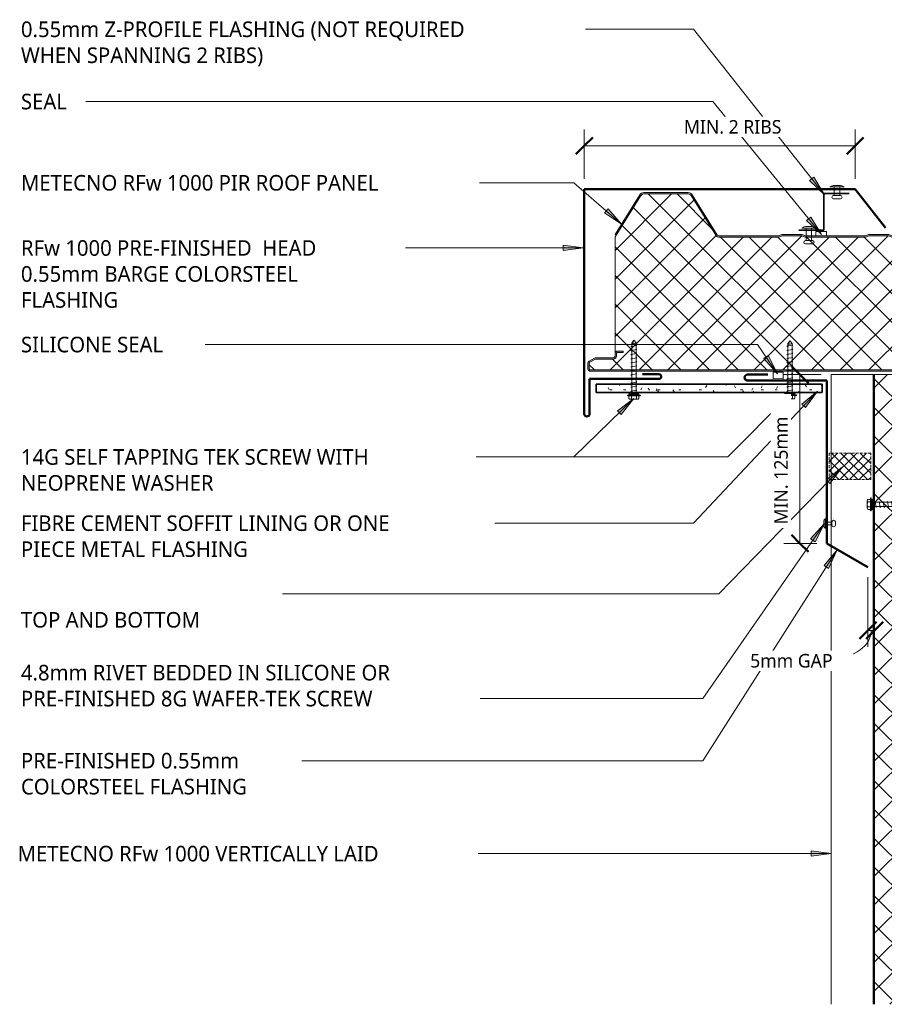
# Model space of a CAD drawing. Header units: millimetres. Extents: x -420 to 788, y -78 to 649.
# Tile 1 of 2: x -420 to 218, y -78 to 649. Entities that reach past the tile are written whole.
import ezdxf

# ---------------------------------------------------------------- set-up
doc = ezdxf.new("R2010")
doc.units = ezdxf.units.MM
doc.linetypes.add('Dash Short', pattern=[3, 2, -1])
for name, color, linetype, lineweight in [('A-ANNO-DIMS', 211, 'Continuous', 9), ('A-ANNO-DIMS-5', 211, 'Continuous', 9), ('A-DETL', 90, 'Continuous', 13), ('A-DETL-GENF', 92, 'Continuous', 13), ('G-ANNO-TEXT', 231, 'Continuous', 9)]:
    doc.layers.add(name, color=color, linetype=linetype, lineweight=lineweight)
doc.styles.add('Yu Gothic', font='Yu Gothic.ttf', dxfattribs={"height": 11.5})
doc.styles.add('Yu Gothic_1', font='Yu Gothic.ttf', dxfattribs={"height": 10})
doc.dimstyles.new('Diagonal', dxfattribs={"dimscale": 304.8, "dimtxt": 11.609035, "dimasz": 0.04101, "dimexe": 0.03937, "dimexo": 0.024606, "dimgap": 0.024606, "dimtad": 1, "dimdec": 0, "dimzin": 0, "dimdsep": 46, "dimtxsty": 'Yu Gothic_1', "dimblk1": 'OBLIQUE', "dimblk2": 'OBLIQUE', "dimsah": 1, "dimcen": 0.09, "dimazin": 0, "dimtfac": 1, "dimtdec": 4, "dimtix": 1, "dimtmove": 1, "dimatfit": 3, "dimfxl": 1, "dimtvp": 1, "dimtfill": 1, "dimtolj": 1, "dimtzin": 0, "dimarcsym": 2})
doc.dimstyles.new('Diagonal_1', dxfattribs={"dimscale": 304.8, "dimtxt": 11.609035, "dimasz": 0.04101, "dimexe": 0.03937, "dimexo": 0.024606, "dimgap": 0.024606, "dimtad": 1, "dimdec": 0, "dimzin": 0, "dimdsep": 46, "dimtxsty": 'Yu Gothic_1', "dimblk1": 'OBLIQUE', "dimblk2": 'OBLIQUE', "dimsah": 1, "dimcen": 0.09, "dimazin": 0, "dimtfac": 1, "dimtdec": 4, "dimtix": 1, "dimtmove": 2, "dimatfit": 3, "dimfxl": 1, "dimtvp": 1, "dimtfill": 1, "dimtolj": 1, "dimtzin": 0, "dimarcsym": 2})

# ---------------------------------------------------------------- blocks, each defined once
blk = doc.blocks.new('Metecno RFw 1000 - FLAT FINISH - RFw 1000 100mm - FLAT-4181614-01 CANTILEVER BARGE CAPPING DETAIL')
at = {"layer": 'A-DETL-GENF'}
h = blk.add_hatch(color=256, dxfattribs=at)
h.paths.add_polyline_path([(1017.54, 0), (731.33, 0), (731.33, -0.2), (722.79, -0.2), (722.79, 0), (267.96, 0), (267.96, -1), (1018.41, -1.03), (1018.77, -1.23), (1018.97, -1.59), (1019, -1.8), (1018.97, -6.17), (1018.77, -6.53), (1018.6, -6.65), (1014.54, -9), (1001.2, -9), (1000.63, -9.07), (1000.1, -9.29), (999.64, -9.64), (999.26, -10.18), (999.07, -10.63), (999, -11.2), (998.97, -13.41), (998.77, -13.76), (998.41, -13.97), (998.2, -14), (994, -14), (994, -15), (998.41, -14.97), (998.67, -14.94), (999.1, -14.76), (999.47, -14.47), (999.84, -13.89), (999.94, -13.67), (1000, -13.2), (1000.04, -10.89), (1000.16, -10.6), (1000.35, -10.35), (1000.6, -10.16), (1000.89, -10.04), (1001.2, -10), (1014.32, -10), (1014.79, -9.94), (1015.22, -9.76), (1019.1, -7.52), (1019.47, -7.23), (1019.84, -6.65), (1019.94, -6.43), (1020, -5.96), (1020, -1.8), (1019.9, -1.23), (1019.76, -0.9), (1019.47, -0.53), (1019, -0.2), (1018.6, -0.05), (1018.2, 0)])
h.paths.add_polyline_path([(502.04, -99), (501.18, -99.11), (500.39, -99.43), (499.69, -99.93), (499.15, -100.6), (480.91, -129.78), (480.5, -130.29), (479.97, -130.67), (479.36, -130.92), (478.71, -131), (446.04, -131), (445.38, -130.92), (444.77, -130.67), (444.25, -130.29), (443.83, -129.78), (425.59, -100.6), (425.05, -99.93), (424.36, -99.43), (423.56, -99.11), (422.71, -99), (379.95, -99), (379.19, -99.07), (378.46, -99.29), (376.68, -100), (362.07, -100), (360.28, -99.29), (359.55, -99.07), (358.79, -99), (315.95, -99), (315.19, -99.07), (314.46, -99.29), (312.68, -100), (298.07, -100), (296.28, -99.29), (295.55, -99.07), (294.79, -99), (267.96, -99), (267.96, -100), (295.36, -100.05), (296.28, -100.36), (297.88, -100.95), (298.45, -101), (312.86, -100.95), (313.41, -100.79), (315.38, -100.05), (315.95, -100), (359.36, -100.05), (360.28, -100.36), (361.88, -100.95), (362.45, -101), (376.86, -100.95), (377.41, -100.79), (379.38, -100.05), (379.95, -100), (422.71, -100), (423.31, -100.08), (423.87, -100.3), (424.36, -100.66), (424.74, -101.13), (442.98, -130.31), (443.56, -131.01), (444.29, -131.55), (445.13, -131.89), (446.04, -132), (478.71, -132), (479.61, -131.89), (480.5, -131.52), (481.2, -131), (481.76, -130.31), (500, -101.13), (500.39, -100.66), (500.87, -100.3), (501.43, -100.08), (502.04, -100), (545.36, -100.05), (546.28, -100.36), (547.88, -100.95), (548.45, -101), (562.86, -100.95), (563.41, -100.79), (565.38, -100.05), (565.95, -100), (609.36, -100.05), (610.28, -100.36), (611.88, -100.95), (612.45, -101), (626.86, -100.95), (627.41, -100.79), (629.38, -100.05), (629.95, -100), (672.71, -100), (673.31, -100.08), (673.87, -100.3), (674.36, -100.66), (674.74, -101.13), (692.98, -130.31), (693.56, -131.01), (694.29, -131.55), (695.13, -131.89), (696.04, -132), (728.71, -132), (729.61, -131.89), (730.45, -131.55), (731.2, -131), (731.76, -130.31), (750, -101.13), (750.39, -100.66), (750.87, -100.3), (751.43, -100.08), (752.04, -100), (795.36, -100.05), (796.28, -100.36), (797.88, -100.95), (798.45, -101), (812.86, -100.95), (813.41, -100.79), (815.38, -100.05), (815.95, -100), (859.36, -100.05), (860.28, -100.36), (861.88, -100.95), (862.45, -101), (876.86, -100.95), (877.41, -100.79), (879.38, -100.05), (879.95, -100), (922.71, -100), (923.31, -100.08), (923.87, -100.3), (924.36, -100.66), (924.74, -101.13), (942.98, -130.31), (943.56, -131.01), (944.29, -131.55), (945.13, -131.89), (946.04, -132), (978.71, -132), (979.61, -131.89), (980.45, -131.55), (981.19, -131.01), (981.76, -130.31), (1000, -101.13), (999.15, -100.6), (980.91, -129.78), (980.5, -130.29), (979.97, -130.67), (979.36, -130.92), (978.71, -131), (946.04, -131), (945.38, -130.92), (944.77, -130.67), (944.25, -130.29), (943.83, -129.78), (925.59, -100.6), (925.05, -99.93), (924.36, -99.43), (923.56, -99.11), (922.71, -99), (879.95, -99), (879.19, -99.07), (878.46, -99.29), (876.68, -100), (862.07, -100), (860.28, -99.29), (859.55, -99.07), (858.79, -99), (815.95, -99), (815.19, -99.07), (814.46, -99.29), (812.68, -100), (798.07, -100), (796.28, -99.29), (795.55, -99.07), (794.79, -99), (752.04, -99), (751.18, -99.11), (750.39, -99.43), (749.69, -99.93), (749.15, -100.6), (730.91, -129.78), (730.5, -130.29), (729.97, -130.67), (729.36, -130.92), (728.71, -131), (696.04, -131), (695.38, -130.92), (694.77, -130.67), (694.25, -130.29), (693.83, -129.78), (675.59, -100.6), (675.05, -99.93), (674.36, -99.43), (673.56, -99.11), (672.71, -99), (629.95, -99), (629.19, -99.07), (628.46, -99.29), (626.68, -100), (612.07, -100), (610.28, -99.29), (609.55, -99.07), (608.79, -99), (565.95, -99), (565.19, -99.07), (564.46, -99.29), (562.68, -100), (548.07, -100), (546.28, -99.29), (545.55, -99.07), (544.79, -99)])
h = blk.add_hatch(dxfattribs=at)
h.set_pattern_fill('FP_1', color=256, style=0, pattern_type=2)
h.set_pattern_definition([(225, (1019.079, 389.559), (10.6066, -10.6066), []), (315, (1019.079, 389.559), (10.6066, 10.6066), [])])
h.paths.add_polyline_path([(1018.2, -1), (267.96, -1), (267.96, -99), (294.79, -99), (295.55, -99.07), (296.28, -99.29), (298.07, -100), (312.68, -100), (314.46, -99.29), (315.19, -99.07), (315.95, -99), (358.79, -99), (359.55, -99.07), (360.28, -99.29), (362.07, -100), (376.68, -100), (378.46, -99.29), (379.19, -99.07), (379.95, -99), (422.71, -99), (423.56, -99.11), (424.36, -99.43), (425.05, -99.93), (425.59, -100.6), (443.83, -129.78), (444.25, -130.29), (444.77, -130.67), (445.38, -130.92), (446.04, -131), (478.71, -131), (479.36, -130.92), (479.97, -130.67), (480.5, -130.29), (480.91, -129.78), (499.15, -100.6), (499.69, -99.93), (500.39, -99.43), (501.18, -99.11), (502.04, -99), (544.79, -99), (545.55, -99.07), (546.28, -99.29), (548.07, -100), (562.68, -100), (564.46, -99.29), (565.19, -99.07), (565.95, -99), (608.79, -99), (609.55, -99.07), (610.28, -99.29), (612.07, -100), (626.68, -100), (628.46, -99.29), (629.19, -99.07), (629.95, -99), (672.71, -99), (673.56, -99.11), (674.36, -99.43), (675.05, -99.93), (675.59, -100.6), (693.83, -129.78), (694.25, -130.29), (694.77, -130.67), (695.38, -130.92), (696.04, -131), (728.71, -131), (729.36, -130.92), (729.97, -130.67), (730.5, -130.29), (730.91, -129.78), (749.15, -100.6), (749.69, -99.93), (750.39, -99.43), (751.18, -99.11), (752.04, -99), (794.79, -99), (795.55, -99.07), (796.28, -99.29), (798.07, -100), (812.68, -100), (814.46, -99.29), (815.19, -99.07), (815.95, -99), (858.79, -99), (859.55, -99.07), (860.28, -99.29), (862.07, -100), (876.68, -100), (878.46, -99.29), (879.19, -99.07), (879.95, -99), (922.71, -99), (923.56, -99.11), (924.36, -99.43), (925.05, -99.93), (925.59, -100.6), (943.83, -129.78), (944.25, -130.29), (944.77, -130.67), (945.38, -130.92), (946.04, -131), (978.71, -131), (979.36, -130.92), (979.97, -130.67), (980.5, -130.29), (980.91, -129.78), (1000, -99.24), (1000, -13.2), (999.94, -13.67), (999.76, -14.1), (999.47, -14.47), (999.1, -14.76), (998.67, -14.94), (998.2, -15), (994, -15), (994, -14), (998.41, -13.97), (998.77, -13.76), (998.89, -13.6), (999, -13.2), (999, -11.2), (999.07, -10.63), (999.29, -10.1), (999.64, -9.64), (1000.1, -9.29), (1000.63, -9.07), (1001.2, -9), (1014.54, -9), (1018.77, -6.53), (1018.89, -6.36), (1019, -5.96), (1019, -1.8), (1018.89, -1.4), (1018.6, -1.11), (1018.41, -1.03)])
for p, q in [((722.79, 0), (267.96, 0)), ((1018.2, 0), (731.33, 0)), ((1018.2, -1), (267.96, -1)), ((1014.54, -9), (1018.6, -6.65)), ((1019, -5.96), (1019, -1.8)), ((1020, -5.96), (1020, -1.8)), ((994, -15), (994, -14)), ((994, -14), (998.2, -14)), ((999, -13.2), (999, -11.2)), ((1000, -13.2), (1000, -11.2)), ((1000, -99.24), (1000, -13.2)), ((1001.2, -9), (1014.54, -9)), ((1001.2, -10), (1014.32, -10)), ((1015.22, -9.76), (1019.1, -7.52)), ((998.2, -15), (994, -15)), ((267.96, -99), (294.79, -99)), ((267.96, -100), (294.79, -100)), ((295.91, -100.21), (297.34, -100.79)), ((296.28, -99.29), (298.07, -100)), ((298.07, -100), (312.68, -100)), ((298.45, -101), (312.29, -101)), ((312.68, -100), (314.46, -99.29)), ((313.41, -100.79), (314.84, -100.21)), ((315.95, -99), (358.79, -99)), ((315.95, -100), (358.79, -100)), ((359.91, -100.21), (361.34, -100.79)), ((360.28, -99.29), (362.07, -100)), ((362.07, -100), (376.68, -100)), ((362.45, -101), (376.29, -101)), ((376.68, -100), (378.46, -99.29)), ((377.41, -100.79), (378.84, -100.21)), ((379.95, -99), (422.71, -99)), ((379.95, -100), (422.71, -100)), ((424.74, -101.13), (442.98, -130.31)), ((425.59, -100.6), (443.83, -129.78)), ((480.91, -129.78), (499.15, -100.6)), ((481.76, -130.31), (500, -101.13)), ((502.04, -99), (544.79, -99)), ((502.04, -100), (544.79, -100)), ((545.91, -100.21), (547.34, -100.79)), ((546.28, -99.29), (548.07, -100)), ((548.07, -100), (562.68, -100)), ((548.45, -101), (562.29, -101)), ((562.68, -100), (564.46, -99.29)), ((563.41, -100.79), (564.84, -100.21)), ((565.95, -99), (608.79, -99)), ((565.95, -100), (608.79, -100)), ((609.91, -100.21), (611.34, -100.79)), ((610.28, -99.29), (612.07, -100)), ((612.07, -100), (626.68, -100)), ((612.45, -101), (626.29, -101)), ((626.68, -100), (628.46, -99.29)), ((627.41, -100.79), (628.84, -100.21)), ((629.95, -99), (672.71, -99)), ((629.95, -100), (672.71, -100)), ((674.74, -101.13), (692.98, -130.31)), ((675.59, -100.6), (693.83, -129.78)), ((730.91, -129.78), (749.15, -100.6)), ((731.76, -130.31), (750, -101.13)), ((752.04, -99), (794.79, -99)), ((752.04, -100), (794.79, -100)), ((795.91, -100.21), (797.34, -100.79)), ((796.28, -99.29), (798.07, -100)), ((798.07, -100), (812.68, -100)), ((798.45, -101), (812.29, -101)), ((812.68, -100), (814.46, -99.29)), ((813.41, -100.79), (814.84, -100.21)), ((815.95, -99), (858.79, -99)), ((815.95, -100), (858.79, -100)), ((859.91, -100.21), (861.34, -100.79)), ((860.28, -99.29), (862.07, -100)), ((862.07, -100), (876.68, -100)), ((862.45, -101), (876.29, -101)), ((876.68, -100), (878.46, -99.29)), ((877.41, -100.79), (878.84, -100.21)), ((879.95, -99), (922.71, -99)), ((879.95, -100), (922.71, -100)), ((924.74, -101.13), (942.98, -130.31)), ((925.59, -100.6), (943.83, -129.78)), ((980.91, -129.78), (1000, -99.24)), ((981.76, -130.31), (1000, -101.13)), ((1000, -101.13), (999.15, -100.6)), ((446.04, -131), (478.71, -131)), ((446.04, -132), (478.71, -132)), ((696.04, -131), (728.71, -131)), ((696.04, -132), (728.71, -132)), ((946.04, -131), (978.71, -131)), ((946.04, -132), (978.71, -132))]:
    blk.add_line(p, q, dxfattribs=at)
for centre, radius, start, end in [((1018.2, -1.8), 1.8, 360, 90), ((1018.2, -1.8), 0.8, 360, 90), ((1018.2, -5.96), 0.8, 300, 0), ((1018.2, -1.8), 0.8, 360, 30), ((1018.2, -5.96), 0.8, 330, 0), ((1018.2, -5.96), 1.8, 300, 360), ((998.2, -13.2), 1.8, 270, 360), ((998.2, -13.2), 0.8, 270, 0), ((998.2, -13.2), 0.8, 330, 0), ((1001.2, -11.2), 2.2, 90, 180), ((1001.2, -11.2), 1.2, 90, 180), ((1014.32, -8.2), 1.8, 270, 300), ((294.79, -103), 4, 68.19859, 90), ((294.79, -103), 3, 68.19859, 90), ((298.45, -98), 3, 248.19859, 270), ((312.29, -98), 3, 270, 291.80141), ((315.95, -103), 4, 90, 111.80141), ((315.95, -103), 3, 90, 111.80141), ((358.79, -103), 4, 68.19859, 90), ((358.79, -103), 3, 68.19859, 90), ((362.45, -98), 3, 248.19859, 270), ((376.29, -98), 3, 270, 291.80141), ((379.95, -103), 4, 90, 111.80141), ((379.95, -103), 3, 90, 111.80141), ((422.71, -102.4), 3.4, 32.00538, 90), ((422.71, -102.4), 2.4, 32.00538, 90), ((502.04, -102.4), 3.4, 90, 147.99462), ((502.04, -102.4), 2.4, 90, 147.99462), ((544.79, -103), 4, 68.19859, 90), ((544.79, -103), 3, 68.19859, 90), ((548.45, -98), 3, 248.19859, 270), ((562.29, -98), 3, 270, 291.80141), ((565.95, -103), 4, 90, 111.80141), ((565.95, -103), 3, 90, 111.80141), ((608.79, -103), 4, 68.19859, 90), ((608.79, -103), 3, 68.19859, 90), ((612.45, -98), 3, 248.19859, 270), ((626.29, -98), 3, 270, 291.80141), ((629.95, -103), 4, 90, 111.80141), ((629.95, -103), 3, 90, 111.80141), ((672.71, -102.4), 3.4, 32.00538, 90), ((672.71, -102.4), 2.4, 32.00538, 90), ((752.04, -102.4), 3.4, 90, 147.99462), ((752.04, -102.4), 2.4, 90, 147.99462), ((794.79, -103), 4, 68.19859, 90), ((794.79, -103), 3, 68.19859, 90), ((798.45, -98), 3, 248.19859, 270), ((812.29, -98), 3, 270, 291.80141), ((815.95, -103), 4, 90, 111.80141), ((815.95, -103), 3, 90, 111.80141), ((858.79, -103), 4, 68.19859, 90), ((858.79, -103), 3, 68.19859, 90), ((862.45, -98), 3, 248.19859, 270), ((876.29, -98), 3, 270, 291.80141), ((879.95, -103), 4, 90, 111.80141), ((879.95, -103), 3, 90, 111.80141), ((922.71, -102.4), 3.4, 32.00538, 90), ((922.71, -102.4), 2.4, 32.00538, 90), ((446.04, -128.4), 3.6, 212.00538, 270), ((446.04, -128.4), 2.6, 212.00538, 270), ((478.71, -128.4), 2.6, 270, 327.99462), ((478.71, -128.4), 3.6, 270, 327.99462), ((696.04, -128.4), 3.6, 212.00538, 270), ((696.04, -128.4), 2.6, 212.00538, 270), ((728.71, -128.4), 2.6, 270, 327.99462), ((728.71, -128.4), 3.6, 270, 327.99462), ((946.04, -128.4), 3.6, 212.00538, 270), ((946.04, -128.4), 2.6, 212.00538, 270), ((978.71, -128.4), 2.6, 270, 327.99462), ((978.71, -128.4), 3.6, 270, 327.99462)]:
    blk.add_arc(centre, radius, start, end, dxfattribs=at)
blk = doc.blocks.new('Foam Closure - Foam Closure-4128033-01 CANTILEVER BARGE CAPPING DETAIL')
at = {"layer": 'A-DETL-GENF'}
h = blk.add_hatch(dxfattribs=at)
h.set_pattern_fill('FP_2', color=256, style=0, pattern_type=2)
h.set_pattern_definition([(315, (-309.564, 207.794), (3.535534, 3.535534), []), (45, (-309.564, 207.794), (-3.535534, 3.535534), [])])
h.paths.add_polyline_path([(0, 0), (19.58, 0), (19.58, 30.58), (0, 30.58)])
at = {"layer": 'A-DETL-GENF', "linetype": 'Dash Short'}
for p, q in [((19.58, 30.58), (0, 30.58)), ((0, 30.58), (0, 0)), ((19.58, 0), (19.58, 30.58)), ((0, 0), (19.58, 0))]:
    blk.add_line(p, q, dxfattribs=at)
blk = doc.blocks.new('Screw1 - Screw 5-4103881-01 CANTILEVER BARGE CAPPING DETAIL')
at = {"layer": 'A-DETL-GENF'}
blk.add_hatch(color=256, dxfattribs=at).paths.add_polyline_path([(3.67, 1), (-3.67, 1), (-3.67, 0), (3.67, 0)])
for p, q in [((4.79, 1.5), (-4.79, 1.5)), ((-4.79, 1.5), (-4.79, 1)), ((-3.67, 1), (-4.79, 1)), ((-3.67, 1.5), (-3.67, 3.47)), ((3.67, 1), (-3.67, 1)), ((-3.67, 1), (-3.67, 0)), ((-3.67, 0), (3.67, 0)), ((-2.76, 3.97), (2.76, 3.97)), ((-1.85, 1.5), (-1.85, 3.47)), ((-1.6, 0), (-1.6, -37.72)), ((1.6, -37.72), (1.6, 0)), ((1.85, 1.5), (1.85, 3.47)), ((3.67, 1.5), (3.67, 3.47)), ((4.79, 1), (3.67, 1)), ((3.67, 0), (3.67, 1)), ((4.79, 1), (4.79, 1.5)), ((2.17, -1.91), (-2.17, -2.67)), ((-2.17, -2.67), (-1.6, -3)), ((2.17, -4.91), (-2.17, -5.67)), ((-2.17, -5.67), (-1.6, -6)), ((1.6, -1.58), (2.17, -1.91)), ((1.6, -4.58), (2.17, -4.91)), ((2.17, -7.91), (-2.17, -8.67)), ((-2.17, -8.67), (-1.6, -9)), ((2.17, -10.91), (-2.17, -11.67)), ((-2.17, -11.67), (-1.6, -12)), ((2.17, -13.91), (-2.17, -14.67)), ((1.6, -7.58), (2.17, -7.91)), ((1.6, -10.58), (2.17, -10.91)), ((1.6, -13.58), (2.17, -13.91)), ((-2.17, -14.67), (-1.6, -15)), ((2.17, -16.91), (-2.17, -17.67)), ((-2.17, -17.67), (-1.6, -18)), ((2.17, -19.91), (-2.17, -20.67)), ((-2.17, -20.67), (-1.6, -21)), ((1.6, -16.58), (2.17, -16.91)), ((1.6, -19.58), (2.17, -19.91)), ((2.17, -22.91), (-2.17, -23.67)), ((-2.17, -23.67), (-1.6, -24)), ((2.17, -25.91), (-2.17, -26.67)), ((-2.17, -26.67), (-1.6, -27)), ((2.17, -28.91), (-2.17, -29.67)), ((1.6, -22.58), (2.17, -22.91)), ((1.6, -25.58), (2.17, -25.91)), ((1.6, -28.58), (2.17, -28.91)), ((-2.17, -29.67), (-1.6, -30)), ((2.17, -31.91), (-2.17, -32.67)), ((-2.17, -32.67), (-1.6, -33)), ((2.17, -34.91), (-2.17, -35.67)), ((-2.17, -35.67), (-1.6, -36)), ((0, -39.62), (1.6, -35.67)), ((1.6, -31.58), (2.17, -31.91)), ((1.6, -34.58), (2.17, -34.91)), ((-1.6, -37.72), (0, -39.62)), ((1.6, -37.72), (0, -39.62))]:
    blk.add_line(p, q, dxfattribs=at)
for centre, radius, start, end in [((-2.76, 2.9), 1.08, 32.38007, 147.61993), ((0, 0.31), 3.67, 59.72736, 120.27264), ((2.76, 2.9), 1.08, 32.38007, 147.61993), ((0.08, -40.34), 3.11, 74.30592, 122.49751)]:
    blk.add_arc(centre, radius, start, end, dxfattribs=at)
blk = doc.blocks.new('Screw1 - Screw 5-4025647-01 CANTILEVER BARGE CAPPING DETAIL')
at = {"layer": 'A-DETL-GENF'}
blk.add_hatch(color=256, dxfattribs=at).paths.add_polyline_path([(-3.67, 1), (-3.67, 0), (3.67, 0), (3.67, 1)])
for p, q in [((4.79, 1.5), (-4.79, 1.5)), ((-4.79, 1.5), (-4.79, 1)), ((-3.67, 1), (-4.79, 1)), ((-3.67, 1.5), (-3.67, 3.47)), ((3.67, 1), (-3.67, 1)), ((-3.67, 1), (-3.67, 0)), ((-3.67, 0), (3.67, 0)), ((-2.76, 3.97), (2.76, 3.97)), ((-1.85, 1.5), (-1.85, 3.47)), ((-1.6, 0), (-1.6, -37.05)), ((1.6, -37.05), (1.6, 0)), ((1.85, 1.5), (1.85, 3.47)), ((3.67, 1.5), (3.67, 3.47)), ((4.79, 1), (3.67, 1)), ((3.67, 0), (3.67, 1)), ((4.79, 1), (4.79, 1.5)), ((2.17, -1.91), (-2.17, -2.67)), ((-2.17, -2.67), (-1.6, -3)), ((2.17, -4.91), (-2.17, -5.67)), ((-2.17, -5.67), (-1.6, -6)), ((1.6, -1.58), (2.17, -1.91)), ((1.6, -4.58), (2.17, -4.91)), ((2.17, -7.91), (-2.17, -8.67)), ((-2.17, -8.67), (-1.6, -9)), ((2.17, -10.91), (-2.17, -11.67)), ((-2.17, -11.67), (-1.6, -12)), ((2.17, -13.91), (-2.17, -14.67)), ((1.6, -7.58), (2.17, -7.91)), ((1.6, -10.58), (2.17, -10.91)), ((1.6, -13.58), (2.17, -13.91)), ((-2.17, -14.67), (-1.6, -15)), ((2.17, -16.91), (-2.17, -17.67)), ((-2.17, -17.67), (-1.6, -18)), ((2.17, -19.91), (-2.17, -20.67)), ((-2.17, -20.67), (-1.6, -21)), ((1.6, -16.58), (2.17, -16.91)), ((1.6, -19.58), (2.17, -19.91)), ((2.17, -22.91), (-2.17, -23.67)), ((-2.17, -23.67), (-1.6, -24)), ((2.17, -25.91), (-2.17, -26.67)), ((-2.17, -26.67), (-1.6, -27)), ((2.17, -28.91), (-2.17, -29.67)), ((1.6, -22.58), (2.17, -22.91)), ((1.6, -25.58), (2.17, -25.91)), ((1.6, -28.58), (2.17, -28.91)), ((-2.17, -29.67), (-1.6, -30)), ((2.17, -31.91), (-2.17, -32.67)), ((-2.17, -32.67), (-1.6, -33)), ((2.17, -34.91), (-2.17, -35.67)), ((-2.17, -35.67), (-1.6, -36)), ((0, -38.95), (1.6, -35)), ((1.6, -31.58), (2.17, -31.91)), ((1.6, -34.58), (2.17, -34.91)), ((-1.6, -37.05), (0, -38.95)), ((1.6, -37.05), (0, -38.95))]:
    blk.add_line(p, q, dxfattribs=at)
for centre, radius, start, end in [((-2.76, 2.9), 1.08, 32.38007, 147.61993), ((0, 0.31), 3.67, 59.72736, 120.27264), ((2.76, 2.9), 1.08, 32.38007, 147.61993), ((0.08, -39.68), 3.11, 74.30592, 122.49751)]:
    blk.add_arc(centre, radius, start, end, dxfattribs=at)
blk = doc.blocks.new('Z Flashing - Z Flashing-4028205-01 CANTILEVER BARGE CAPPING DETAIL')
at = {"layer": 'A-DETL-GENF', "lineweight": 35}
for p, q in [((0, -27.14), (0, 0)), ((18.62, 0), (0, 0)), ((-18.62, -27.14), (0, -27.14))]:
    blk.add_line(p, q, dxfattribs=at)
blk = doc.blocks.new('Pop Rivets2 - Rivet-4028206-01 CANTILEVER BARGE CAPPING DETAIL')
at = {"layer": 'A-DETL-GENF'}
for p, q in [((-2.53, 11.75), (2.53, 11.75)), ((2.53, 9.25), (-2.53, 9.25)), ((-2, 9.25), (-2, 0)), ((2, 9.25), (2, 0)), ((5.24, 0), (-5.24, 0)), ((-1.5, -1.16), (1.5, -1.16))]:
    blk.add_line(p, q, dxfattribs=at)
for centre, radius, start, end in [((-2.53, 10.5), 1.25, 90, 270), ((2.53, 10.5), 1.25, 270, 90), ((-1.5, 5.47), 6.62, 235.63634, 270), ((1.5, 5.47), 6.62, 270, 304.36366)]:
    blk.add_arc(centre, radius, start, end, dxfattribs=at)
blk = doc.blocks.new('Pop Rivets2 - Rivet-4028207-01 CANTILEVER BARGE CAPPING DETAIL')
at = {"layer": 'A-DETL-GENF'}
for p, q in [((-2.53, 8.77), (2.53, 8.77)), ((2.53, 6.27), (-2.53, 6.27)), ((-2, 6.27), (-2, 0)), ((2, 6.27), (2, 0)), ((5.24, 0), (-5.24, 0)), ((-1.5, -1.16), (1.5, -1.16))]:
    blk.add_line(p, q, dxfattribs=at)
for centre, radius, start, end in [((-2.53, 7.52), 1.25, 90, 270), ((2.53, 7.52), 1.25, 270, 90), ((-1.5, 5.47), 6.62, 235.63634, 270), ((1.5, 5.47), 6.62, 270, 304.36366)]:
    blk.add_arc(centre, radius, start, end, dxfattribs=at)
blk = doc.blocks.new('Thermospan Insulated Panel2 - 75mm 2-4142600-01 CANTILEVER BARGE CAPPING DETAIL')
at = {"layer": 'A-DETL-GENF'}
for points in [[(228.46, -32), (693.6, -32), (693.6, -31), (228.46, -31), (228.46, -31.31)], [(228.46, -74), (228.46, -75), (693.6, -75), (693.6, -74), (280.04, -74)]]:
    blk.add_hatch(color=256, dxfattribs=at).paths.add_polyline_path(points)
h = blk.add_hatch(dxfattribs=at)
h.set_pattern_fill('FP_4', color=256, style=0, pattern_type=2)
h.set_pattern_definition([(315, (306.421, 178.672), (10.6066, 10.6066), []), (45, (306.421, 178.672), (-10.6066, 10.6066), [])])
h.paths.add_polyline_path([(228.46, -32), (228.46, -74), (693.6, -74), (693.6, -32), (280.04, -32)])
for p, q in [((228.46, 0), (693.6, 0)), ((693.6, -75), (693.6, 0)), ((693.6, -32), (228.46, -32))]:
    blk.add_line(p, q, dxfattribs=at)
at = {"layer": 'A-DETL-GENF', "lineweight": 25}
for p, q in [((693.6, -31), (228.46, -31)), ((693.6, -74), (228.46, -74)), ((228.46, -75), (693.6, -75))]:
    blk.add_line(p, q, dxfattribs=at)
blk = doc.blocks.new('TEK Screw - TEK Screw-4811846-01 CANTILEVER BARGE CAPPING DETAIL')
at = {"layer": 'A-DETL-GENF'}
blk.add_hatch(color=256, dxfattribs=at).paths.add_polyline_path([(-3.67, 0), (3.67, 0), (3.67, 1), (-3.67, 1)])
for p, q in [((4.79, 1.5), (-4.79, 1.5)), ((-4.79, 1.5), (-4.79, 1)), ((-3.67, 1), (-4.79, 1)), ((-3.67, 1.5), (-3.67, 3.47)), ((3.67, 1), (-3.67, 1)), ((-3.67, 1), (-3.67, 0)), ((-3.67, 0), (3.67, 0)), ((-2.76, 3.97), (2.76, 3.97)), ((-1.85, 1.5), (-1.85, 3.47)), ((-1.6, 0), (-1.6, -78.85)), ((1.6, -78.85), (1.6, 0)), ((1.85, 1.5), (1.85, 3.47)), ((3.67, 1.5), (3.67, 3.47)), ((4.79, 1), (3.67, 1)), ((3.67, 0), (3.67, 1)), ((4.79, 1), (4.79, 1.5)), ((2.17, -1.91), (-2.17, -2.67)), ((-2.17, -2.67), (-1.6, -3)), ((2.17, -4.91), (-2.17, -5.67)), ((-2.17, -5.67), (-1.6, -6)), ((1.6, -1.58), (2.17, -1.91)), ((1.6, -4.58), (2.17, -4.91)), ((2.17, -7.91), (-2.17, -8.67)), ((-2.17, -8.67), (-1.6, -9)), ((2.17, -10.91), (-2.17, -11.67)), ((-2.17, -11.67), (-1.6, -12)), ((2.17, -13.91), (-2.17, -14.67)), ((1.6, -7.58), (2.17, -7.91)), ((1.6, -10.58), (2.17, -10.91)), ((1.6, -13.58), (2.17, -13.91)), ((-2.17, -14.67), (-1.6, -15)), ((2.17, -16.91), (-2.17, -17.67)), ((-2.17, -17.67), (-1.6, -18)), ((2.17, -19.91), (-2.17, -20.67)), ((-2.17, -20.67), (-1.6, -21)), ((1.6, -16.58), (2.17, -16.91)), ((1.6, -19.58), (2.17, -19.91)), ((2.17, -22.91), (-2.17, -23.67)), ((-2.17, -23.67), (-1.6, -24)), ((2.17, -25.91), (-2.17, -26.67)), ((-2.17, -26.67), (-1.6, -27)), ((2.17, -28.91), (-2.17, -29.67)), ((1.6, -22.58), (2.17, -22.91)), ((1.6, -25.58), (2.17, -25.91)), ((1.6, -28.58), (2.17, -28.91)), ((-2.17, -29.67), (-1.6, -30)), ((2.17, -31.91), (-2.17, -32.67)), ((-2.17, -32.67), (-1.6, -33)), ((2.17, -34.91), (-2.17, -35.67)), ((-2.17, -35.67), (-1.6, -36)), ((1.6, -31.58), (2.17, -31.91)), ((1.6, -34.58), (2.17, -34.91)), ((2.17, -37.91), (-2.17, -38.67)), ((-2.17, -38.67), (-1.6, -39)), ((2.17, -40.91), (-2.17, -41.67)), ((-2.17, -41.67), (-1.6, -42)), ((1.6, -37.58), (2.17, -37.91)), ((1.6, -40.58), (2.17, -40.91)), ((1.6, -43.58), (2.17, -43.91)), ((2.17, -43.91), (-2.17, -44.67)), ((-2.17, -44.67), (-1.6, -45)), ((2.17, -46.91), (-2.17, -47.67)), ((-2.17, -47.67), (-1.6, -48)), ((2.17, -49.91), (-2.17, -50.67)), ((-2.17, -50.67), (-1.6, -51)), ((1.6, -46.58), (2.17, -46.91)), ((1.6, -49.58), (2.17, -49.91)), ((2.17, -52.91), (-2.17, -53.67)), ((-2.17, -53.67), (-1.6, -54)), ((2.17, -55.91), (-2.17, -56.67)), ((-2.17, -56.67), (-1.6, -57)), ((1.6, -52.58), (2.17, -52.91)), ((1.6, -55.58), (2.17, -55.91)), ((2.17, -58.91), (-2.17, -59.67)), ((-2.17, -59.67), (-1.6, -60)), ((2.17, -61.91), (-2.17, -62.67)), ((-2.17, -62.67), (-1.6, -63)), ((2.17, -64.91), (-2.17, -65.67)), ((1.6, -58.58), (2.17, -58.91)), ((1.6, -61.58), (2.17, -61.91)), ((1.6, -64.58), (2.17, -64.91)), ((-2.17, -65.67), (-1.6, -66)), ((2.17, -67.91), (-2.17, -68.67)), ((-2.17, -68.67), (-1.6, -69)), ((2.17, -70.91), (-2.17, -71.67)), ((-2.17, -71.67), (-1.6, -72)), ((1.6, -67.58), (2.17, -67.91)), ((1.6, -70.58), (2.17, -70.91)), ((2.17, -73.91), (-2.17, -74.67)), ((-2.17, -74.67), (-1.6, -75)), ((2.17, -76.91), (-2.17, -77.67)), ((-2.17, -77.67), (-1.6, -78)), ((-1.28, -79.16), (-1.6, -78.85)), ((-1.28, -82.38), (-1.28, -79.16)), ((-1.28, -82.38), (-0.56, -79.51)), ((0, -83.91), (1.28, -79.16)), ((1.28, -79.16), (1.6, -78.85)), ((1.28, -82.38), (1.28, -79.16)), ((1.6, -73.58), (2.17, -73.91)), ((1.6, -76.58), (2.17, -76.91)), ((-1.28, -82.38), (0, -83.91)), ((1.28, -82.38), (0, -83.91))]:
    blk.add_line(p, q, dxfattribs=at)
for centre, radius, start, end in [((-2.76, 2.9), 1.08, 32.38007, 147.61993), ((0, 0.31), 3.67, 59.72736, 120.27264), ((2.76, 2.9), 1.08, 32.38007, 147.61993), ((0.49, -80.04), 1.18, 48.23938, 152.93623)]:
    blk.add_arc(centre, radius, start, end, dxfattribs=at)
blk = doc.blocks.new('Pop Rivets6 - Rivet 2-4825131-01 CANTILEVER BARGE CAPPING DETAIL')
at = {"layer": 'A-DETL-GENF'}
for p, q in [((3.77, 0), (-3.77, 0)), ((-1.5, 1.16), (1.5, 1.16)), ((-1, -4.9), (-1, 0)), ((1, -4.9), (1, 0)), ((1.17, -4.9), (-1.24, -4.9)), ((-1.24, -7.4), (1.17, -7.4))]:
    blk.add_line(p, q, dxfattribs=at)
for centre, radius, start, end in [((-1.5, -1.65), 2.8, 90, 144), ((1.5, -1.65), 2.8, 36, 90), ((-1.24, -6.15), 1.25, 90, 270), ((1.17, -6.15), 1.25, 270, 90)]:
    blk.add_arc(centre, radius, start, end, dxfattribs=at)
blk = doc.blocks.new('DIMBLOCK1-01 CANTILEVER BARGE CAPPING DETAIL')
at = {"layer": 'A-ANNO-DIMS-5'}
for p, q in [((205.79, 198.19), (205.79, 237.42)), ((205.79, 198.19), (210.67, 198.19)), ((205.79, 198.19), (205.79, 186.19)), ((210.67, 198.19), (210.67, 199.52)), ((210.67, 198.19), (210.67, 186.19))]:
    blk.add_line(p, q, dxfattribs=at)
at = {"layer": 'A-ANNO-DIMS-5', "lineweight": 50}
for p, q in [((205.79, 198.19), (212.04, 204.44)), ((210.67, 198.19), (216.92, 204.44)), ((205.79, 198.19), (199.54, 191.94)), ((210.67, 198.19), (204.42, 191.94))]:
    blk.add_line(p, q, dxfattribs=at)
at = {"layer": 'A-ANNO-DIMS-5'}
blk.add_ellipse((180.08, 198.19), major_axis=(-28.15, 0), ratio=0.724193, start_param=1.570796, end_param=3.141593, dxfattribs=at)
at = {"layer": 'A-ANNO-DIMS-5', "color": 0, "insert": (118.79, 180.8), "char_height": 10, "width": 73.5467, "attachment_point": 1, "line_spacing_factor": 1.024327, "style": 'Yu Gothic_1', "bg_fill": 3, "box_fill_scale": 1.25, "bg_fill_color": 9, "bg_fill_true_color": 13158600, "bg_fill_transparency": 0}
blk.add_mtext('5mm GAP', dxfattribs=at)
blk = doc.blocks.new('_Oblique')
at = {"color": 0, "linetype": 'ByBlock', "lineweight": -2}
blk.add_line((-0.5, -0.5), (0.5, 0.5), dxfattribs=at)
blk = doc.blocks.new('DIMBLOCK2-01 CANTILEVER BARGE CAPPING DETAIL')
at = {"layer": 'A-ANNO-DIMS-5', "lineweight": 50}
for p, q in [((155.58, 387.17), (149.33, 393.42)), ((155.58, 387.17), (161.83, 380.92)), ((155.58, 262.42), (149.33, 268.67)), ((155.58, 262.42), (161.83, 256.17))]:
    blk.add_line(p, q, dxfattribs=at)
at = {"layer": 'A-ANNO-DIMS-5'}
for p, q in [((155.58, 387.17), (143.58, 387.17)), ((155.58, 387.17), (155.58, 262.42)), ((155.58, 387.17), (171.17, 387.17)), ((155.58, 262.42), (143.58, 262.42)), ((155.58, 262.42), (167.98, 262.42))]:
    blk.add_line(p, q, dxfattribs=at)
at = {"layer": 'A-ANNO-DIMS-5', "color": 0, "insert": (136.55, 276.42), "char_height": 10, "width": 93.8283, "attachment_point": 1, "rotation": 90, "line_spacing_factor": 1.024327, "style": 'Yu Gothic_1', "bg_fill": 3, "box_fill_scale": 1.25, "bg_fill_color": 9, "bg_fill_true_color": 13158600, "bg_fill_transparency": 0}
blk.add_mtext('MIN. 125mm', dxfattribs=at)
blk = doc.blocks.new('DIMBLOCK3-01 CANTILEVER BARGE CAPPING DETAIL')
at = {"layer": 'A-ANNO-DIMS-5'}
for p, q in [((-3.67, 556.09), (-3.67, 568.09)), ((196.33, 556.09), (196.33, 568.09)), ((-3.67, 556.09), (196.33, 556.09)), ((-3.67, 556.09), (-3.67, 531.67)), ((196.33, 556.09), (196.33, 531.67))]:
    blk.add_line(p, q, dxfattribs=at)
at = {"layer": 'A-ANNO-DIMS-5', "lineweight": 50}
for p, q in [((-3.67, 556.09), (2.58, 562.34)), ((196.33, 556.09), (202.58, 562.34)), ((-3.67, 556.09), (-9.92, 549.84)), ((196.33, 556.09), (190.08, 549.84))]:
    blk.add_line(p, q, dxfattribs=at)
at = {"layer": 'A-ANNO-DIMS-5', "color": 0, "insert": (69.92, 575.13), "char_height": 10, "width": 89.5261, "attachment_point": 1, "line_spacing_factor": 1.024327, "style": 'Yu Gothic_1', "bg_fill": 3, "box_fill_scale": 1.25, "bg_fill_color": 9, "bg_fill_true_color": 13158600, "bg_fill_transparency": 0}
blk.add_mtext('MIN. 2 RIBS', dxfattribs=at)

msp = doc.modelspace()

# ---------------------------------------------------------------- hatches: boundary and pattern name
at = {"layer": 'A-DETL-GENF'}
h = msp.add_hatch(dxfattribs=at)
h.set_pattern_fill('FP_3', color=9, style=0, pattern_type=2)
h.set_pattern_definition([(0, (0, 0), (20.32, 5.08), [1.676, -13.564, 1.676, -13.564, -81.28]), (0, (0, 0), (20.32, 5.08), [-30.48, 1.676, -28.804, 1.676, -13.564, -35.56]), (0, (0, 0), (20.32, 5.08), [-76.2, 1.676, -8.484, 1.676, -23.724]), (120, (7.62, 2.54), (-14.55941, 15.057636), [1.676, -13.564, 1.676, -13.564, -81.28]), (120, (7.62, 2.54), (-14.55941, 15.057636), [-30.48, 1.676, -28.804, 1.676, -13.564, -35.56]), (120, (7.62, 2.54), (-14.55941, 15.057636), [-76.2, 1.676, -8.484, 1.676, -23.724]), (240, (10.16, 12.7), (-5.76059, -20.137636), [1.676, -13.564, 1.676, -13.564, -81.28]), (240, (10.16, 12.7), (-5.76059, -20.137636), [-30.48, 1.676, -28.804, 1.676, -13.564, -35.56]), (240, (10.16, 12.7), (-5.76059, -20.137636), [-76.2, 1.676, -8.484, 1.676, -23.724])])
h.paths.add_polyline_path([(172.02, 373.99), (172.02, 379.99), (5.13, 379.99), (5.13, 373.99), (155.35, 373.99)])
at = {"layer": 'G-ANNO-TEXT'}
for points in [[(173.59, 519.93), (165.84, 532.92), (162.74, 530.48)], [(23.94, 498.2), (13.89, 509.51), (11.31, 506.52)], [(171.51, 490.51), (163.55, 503.38), (160.49, 500.88)], [(-4.11, 480.66), (-19.11, 482.63), (-19.11, 478.68)], [(146.63, 370.91), (134.67, 361.64), (137.47, 358.86)], [(168.56, 375.01), (156.86, 365.42), (159.74, 362.72)], [(33.06, 369.43), (20.91, 360.41), (23.66, 357.57)], [(186.71, 318.77), (174.83, 309.4), (177.66, 306.64)], [(183.06, 257.72), (173.34, 246.12), (176.67, 244)], [(178.84, 33.32), (163.84, 35.3), (163.84, 31.35)]]:
    msp.add_hatch(color=7, dxfattribs=at).paths.add_polyline_path(points)

# ---------------------------------------------------------------- linework, layer by layer
at = {"layer": 'A-DETL', "lineweight": 50}
for p, q in [((-3.67, 524.17), (-3.67, 358.19)), ((-3.67, 524.17), (196.33, 524.17)), ((196.33, 524.17), (218.78, 495.43)), ((51.49, 387.38), (39.26, 387.38)), ((116.84, 387.15), (131.84, 387.15)), ((0.33, 383.95), (51.49, 383.95)), ((0.33, 358.19), (0.33, 383.95)), ((175.48, 382.79), (116.73, 382.79)), ((175.48, 262.42), (175.48, 382.79)), ((175.48, 262.42), (205.79, 244.92))]:
    msp.add_line(p, q, dxfattribs=at)
at = {"layer": 'A-DETL'}
for p, q in [((175.23, 492.75), (167.34, 492.75)), ((167.34, 492.75), (167.34, 489.63)), ((167.34, 489.63), (175.23, 489.63)), ((175.23, 489.63), (175.23, 492.75)), ((135.81, 388.96), (135.77, 384.15)), ((143.12, 388.9), (135.81, 388.96)), ((143.09, 384.1), (143.12, 388.9)), ((135.77, 384.15), (143.09, 384.1))]:
    msp.add_line(p, q, dxfattribs=at)
at = {"layer": 'A-DETL', "lineweight": 35}
for p, q in [((5.13, 379.99), (5.13, 373.99)), ((172.02, 379.99), (5.13, 379.99)), ((172.02, 373.99), (172.02, 379.99)), ((5.13, 373.99), (172.02, 373.99))]:
    msp.add_line(p, q, dxfattribs=at)
at = {"layer": 'A-DETL', "lineweight": 50}
for centre, radius, start, end in [((51.49, 385.66), 1.72, 270, 90), ((116.84, 384.97), 2.18, 90, 267.0466), ((-1.67, 358.19), 2, 180, 360)]:
    msp.add_arc(centre, radius, start, end, dxfattribs=at)
at = {"layer": 'G-ANNO-TEXT', "color": 7}
for p, q in [((-57.87, 642.19), (-68.04, 642.19)), ((77.05, 642.19), (-57.87, 642.19)), ((173.59, 519.93), (77.05, 642.19)), ((-371.95, 588.81), (-372.31, 588.81)), ((91.26, 588.81), (-371.95, 588.81)), ((171.51, 490.51), (91.26, 588.81)), ((165.84, 532.92), (162.74, 530.48)), ((173.59, 519.93), (165.84, 532.92)), ((-93.82, 528.8), (-132.53, 528.8)), ((-11.44, 528.8), (-93.82, 528.8)), ((23.94, 498.2), (-11.44, 528.8)), ((162.74, 530.48), (173.59, 519.93)), ((13.89, 509.51), (11.31, 506.52)), ((23.94, 498.2), (13.89, 509.51)), ((11.31, 506.52), (23.94, 498.2)), ((163.55, 503.38), (160.49, 500.88)), ((171.51, 490.51), (163.55, 503.38)), ((160.49, 500.88), (171.51, 490.51)), ((-126.01, 480.66), (-177.51, 480.66)), ((-4.11, 480.66), (-126.01, 480.66)), ((-4.11, 480.66), (-19.11, 482.63)), ((-19.11, 482.63), (-19.11, 478.68)), ((-19.11, 478.68), (-4.11, 480.66)), ((-299.2, 409.33), (-299.55, 409.33)), ((124.33, 409.33), (-299.2, 409.33)), ((132.17, 401.26), (128.9, 399.05)), ((168.56, 375.01), (77.05, 277.4)), ((146.63, 370.91), (102.46, 326.32)), ((146.63, 370.91), (134.67, 361.64)), ((137.47, 358.86), (146.63, 370.91)), ((168.56, 375.01), (156.86, 365.42)), ((159.74, 362.72), (168.56, 375.01)), ((33.06, 369.43), (-11.44, 326.32)), ((33.06, 369.43), (20.91, 360.41)), ((23.66, 357.57), (33.06, 369.43)), ((156.86, 365.42), (159.74, 362.72)), ((20.91, 360.41), (23.66, 357.57)), ((134.67, 361.64), (137.47, 358.86)), ((-87.05, 326.32), (-134.51, 326.32)), ((-11.44, 326.32), (-87.05, 326.32)), ((102.46, 326.32), (-87.05, 326.32)), ((186.71, 318.77), (174.83, 309.4)), ((177.66, 306.64), (186.71, 318.77)), ((174.83, 309.4), (177.66, 306.64)), ((-99.32, 277.4), (-123.27, 277.4)), ((77.05, 277.4), (-99.32, 277.4)), ((183.06, 257.72), (83.91, 101.99)), ((183.06, 257.72), (173.34, 246.12)), ((176.67, 244), (183.06, 257.72)), ((173.34, 246.12), (176.67, 244)), ((-209.41, 225.21), (-226.46, 225.21)), ((95.66, 225.21), (-209.41, 225.21)), ((-104.1, 147.83), (-132.2, 147.83)), ((83.91, 147.83), (-104.1, 147.83)), ((-205.64, 101.99), (-240.68, 101.99)), ((83.91, 101.99), (-205.64, 101.99)), ((-92.01, 33.32), (-133.71, 33.32)), ((178.84, 33.32), (-92.01, 33.32)), ((178.84, 33.32), (163.84, 35.3)), ((163.84, 35.3), (163.84, 31.35)), ((163.84, 31.35), (178.84, 33.32))]:
    msp.add_line(p, q, dxfattribs=at)

# ---------------------------------------------------------------- block references
at = {"layer": 'A-DETL-GENF'}
for name, p, rotation in [('Pop Rivets2 - Rivet-4028207-01 CANTILEVER BARGE CAPPING DETAIL', (182.96, 525.71), 180), ('Metecno RFw 1000 - FLAT FINISH - RFw 1000 100mm - FLAT-4181614-01 CANTILEVER BARGE CAPPING DETAIL', (1019.08, 389.56), 180), ('Pop Rivets2 - Rivet-4028206-01 CANTILEVER BARGE CAPPING DETAIL', (162.22, 495.37), 180), ('Screw1 - Screw 5-4103881-01 CANTILEVER BARGE CAPPING DETAIL', (32.96, 372.96), 180), ('Screw1 - Screw 5-4025647-01 CANTILEVER BARGE CAPPING DETAIL', (148.16, 373.11), 180), ('Thermospan Insulated Panel2 - 75mm 2-4142600-01 CANTILEVER BARGE CAPPING DETAIL', (178.67, -306.42), 89.99999999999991), ('TEK Screw - TEK Screw-4811846-01 CANTILEVER BARGE CAPPING DETAIL', (209.19, 291.25), 90.00000000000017), ('Pop Rivets6 - Rivet 2-4825131-01 CANTILEVER BARGE CAPPING DETAIL', (174.31, 277.17), 89.99999999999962)]:
    msp.add_blockref(name, p, dxfattribs=dict(at, rotation=rotation))
at = {"layer": 'A-DETL-GENF', "lineweight": 35, "rotation": 180}
msp.add_blockref('Z Flashing - Z Flashing-4028205-01 CANTILEVER BARGE CAPPING DETAIL', (173.29, 493.85), dxfattribs=at)
at = {"layer": 'A-DETL-GENF', "linetype": 'Dash Short', "rotation": 89.99999999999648}
msp.add_blockref('Foam Closure - Foam Closure-4128033-01 CANTILEVER BARGE CAPPING DETAIL', (207.79, 309.56), dxfattribs=at)

# ---------------------------------------------------------------- texts
at = {"layer": 'G-ANNO-TEXT', "color": 7, "char_height": 11.5, "attachment_point": 1, "style": 'Yu Gothic', "bg_fill": 3, "box_fill_scale": 1.25, "bg_fill_color": 9, "bg_fill_true_color": 13158600, "bg_fill_transparency": 0}
for s, insert, width in [('0.55mm Z-PROFILE FLASHING (NOT REQUIRED ', (-419.51, 647.94), 413.6707), ('SEAL', (-419.51, 594.56), 44.8945), ('METECNO RFw 1000 PIR ROOF PANEL ', (-419.51, 534.55), 335.5062), ('RFw 1000 PRE-FINISHED  HEAD ', (-419.51, 486.41), 280.9915), ('0.55mm BARGE COLORSTEEL ', (-419.51, 467.23), 259.7468), ('FLASHING', (-419.51, 448.04), 90.1898), ('SILICONE SEAL', (-419.51, 415.08), 133.0801), ('14G SELF TAPPING TEK SCREW WITH ', (-419.51, 332.07), 333.1012), ('NEOPRENE WASHER', (-419.51, 312.89), 179.9788), ('FIBRE CEMENT SOFFIT LINING OR ONE ', (-419.51, 283.15), 346.7298), ('PIECE METAL FLASHING', (-419.51, 263.97), 214.0506), ('TOP AND BOTTOM', (-419.51, 211.77), 163.5443), ('4.8mm RIVET BEDDED IN SILICONE OR ', (-419.51, 172.76), 341.5189), ('PRE-FINISHED 8G WAFER-TEK SCREW', (-419.51, 153.58), 335.9071), ('PRE-FINISHED 0.55mm ', (-419.51, 107.74), 204.4303), ('COLORSTEEL FLASHING ', (-419.51, 88.56), 218.059), ('METECNO RFw 1000 VERTICALLY LAID', (-422.01, 39.07), 337.1096)]:
    msp.add_mtext(s, dxfattribs=dict(at, insert=insert, width=width))

# ---------------------------------------------------------------- next in the draw order: texts
at = {"layer": 'G-ANNO-TEXT', "color": 7, "insert": (-419.51, 628.76), "char_height": 11.5, "width": 222.8691, "attachment_point": 1, "style": 'Yu Gothic', "bg_fill": 3, "box_fill_scale": 1.25, "bg_fill_color": 9, "bg_fill_true_color": 13158600, "bg_fill_transparency": 0}
msp.add_mtext('WHEN SPANNING 2 RIBS)', dxfattribs=at)

# ---------------------------------------------------------------- next in the draw order: dimensions: what is measured, and where the dimension line sits
at = {"layer": 'A-ANNO-DIMS'}
for base, p1, p2, text, dimstyle, override, picture, middle in [((196.33, 556.09), (-3.67, 524.17), (196.33, 524.17), 'MIN. 2 RIBS', 'Diagonal_1', {"dimpost": '<>', "dimfxl": 200}, 'DIMBLOCK3-01 CANTILEVER BARGE CAPPING DETAIL', (114.68, 568.46)), ((210.67, 198.19), (205.79, 244.92), (210.67, 207.02), '5mm GAP', 'Diagonal', {"dimpost": '<>', "dimfxl": 38.213258}, 'DIMBLOCK1-01 CANTILEVER BARGE CAPPING DETAIL', (155.56, 174.13))]:
    dim = msp.add_linear_dim(base=base, p1=p1, p2=p2, text=text, dimstyle=dimstyle, override=override, dxfattribs=at)
    dim.commit()
    dim.dimension.update_dxf_attribs({"geometry": picture, "text_midpoint": middle, "dimtype": 160})

# ---------------------------------------------------------------- next in the draw order: linework, layer by layer
at = {"layer": 'G-ANNO-TEXT', "color": 7}
msp.add_line((186.71, 318.77), (95.66, 225.21), dxfattribs=at)

# ---------------------------------------------------------------- next in the draw order: dimensions: what is measured, and where the dimension line sits
at = {"layer": 'A-ANNO-DIMS'}
dim = msp.add_linear_dim(base=(155.58, 262.42), p1=(178.67, 387.17), p2=(175.48, 262.42), angle=90, text='MIN. 125mm', dimstyle='Diagonal_1', override={"dimpost": '<>', "dimfxl": 124.790788}, dxfattribs=at)
dim.commit()
dim.dimension.update_dxf_attribs({"geometry": 'DIMBLOCK2-01 CANTILEVER BARGE CAPPING DETAIL', "text_midpoint": (143.21, 323.33), "dimtype": 160, "text_rotation": 90})

# ---------------------------------------------------------------- next in the draw order: hatches: boundary and pattern name
at = {"layer": 'G-ANNO-TEXT'}
for points in [[(138.95, 387.74), (132.17, 401.26), (128.9, 399.05)], [(173.65, 277.07), (163.47, 265.87), (166.71, 263.62)]]:
    msp.add_hatch(color=7, dxfattribs=at).paths.add_polyline_path(points)

# ---------------------------------------------------------------- next in the draw order: linework, layer by layer
at = {"layer": 'G-ANNO-TEXT', "color": 7}
for p, q in [((138.95, 387.74), (124.33, 409.33)), ((138.95, 387.74), (132.17, 401.26)), ((128.9, 399.05), (138.95, 387.74)), ((173.65, 277.07), (83.91, 147.83)), ((173.65, 277.07), (163.47, 265.87)), ((166.71, 263.62), (173.65, 277.07)), ((163.47, 265.87), (166.71, 263.62))]:
    msp.add_line(p, q, dxfattribs=at)

doc.saveas('drawing.dxf')
